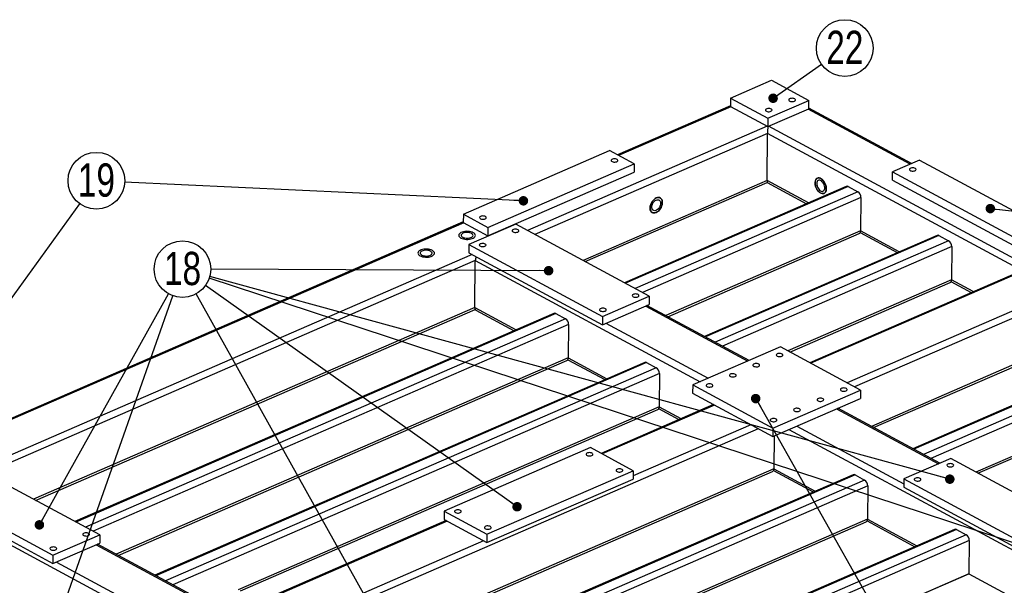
# Model space of a CAD drawing. Header units: millimetres. Extents: x 5 to 3649, y 4 to 418.
# Tile 43 of 105: x 1507 to 1611, y 115 to 174. Entities that reach past the tile are written whole.
import ezdxf

# ---------------------------------------------------------------- set-up
doc = ezdxf.new("R2010")
doc.units = ezdxf.units.MM
doc.layers.add('NOTES', color=6, linetype='Continuous')
doc.layers.add('TRAIT-FORT', color=4, linetype='Continuous', lineweight=25)
doc.styles.add('SLDTEXTSTYLE0', font='TXT', dxfattribs={"width": 0.75})
doc.dimstyles.new('SLDDIMSTYLE6', dxfattribs={"dimtxt": 0.18, "dimasz": 1, "dimexe": 0, "dimexo": 0.0625, "dimgap": 0, "dimtad": 0, "dimtih": 1, "dimtoh": 1, "dimdec": 0, "dimrnd": 1e-09, "dimzin": 0, "dimdsep": 46, "dimtxsty": 'Standard', "dimblk1": 'DOT', "dimblk2": 'DOT', "dimsah": 1, "dimcen": 0.09, "dimadec": 0, "dimazin": 0, "dimtfac": 1, "dimtdec": 0, "dimtofl": 0, "dimtmove": 0, "dimatfit": 3, "dimldrblk": 'DOT', "dimfxl": 1, "dimfrac": 2, "dimtolj": 1, "dimtzin": 0, "dimarcsym": 0})

# ---------------------------------------------------------------- blocks, each defined once
blk = doc.blocks.new('_Dot')
at = {"color": 0, "linetype": 'ByBlock', "lineweight": -2}
blk.add_line((-0.5, 0), (-1, 0), dxfattribs=at)
at = {"color": 0, "linetype": 'ByBlock', "const_width": 0.5}
blk.add_lwpolyline([(-0.25, 0, 1), (0.25, 0, 1)], format="xyb", close=True, dxfattribs=at)
blk = doc.blocks.new('SW_NOTE_83')
at = {"layer": 'NOTES', "color": 0}
blk.add_circle((2.44, 1.71), 2.98, dxfattribs=at)
at = {"layer": 'NOTES', "color": 0, "insert": (2.45, 3.53), "char_height": 3.5, "attachment_point": 2, "style": 'SLDTEXTSTYLE0'}
blk.add_mtext('22', dxfattribs=at)
blk = doc.blocks.new('SW_NOTE_90')
at = {"layer": 'NOTES', "color": 0}
blk.add_circle((-2.43, 1.73), 2.98, dxfattribs=at)
at = {"layer": 'NOTES', "color": 0, "insert": (-2.42, 3.55), "char_height": 3.5, "attachment_point": 2, "style": 'SLDTEXTSTYLE0'}
blk.add_mtext('18', dxfattribs=at)
blk = doc.blocks.new('SW_NOTE_91')
at = {"layer": 'NOTES', "color": 0}
blk.add_circle((1.75, 2.42), 2.98, dxfattribs=at)
at = {"layer": 'NOTES', "color": 0, "insert": (1.76, 4.24), "char_height": 3.5, "attachment_point": 2, "style": 'SLDTEXTSTYLE0'}
blk.add_mtext('19', dxfattribs=at)

msp = doc.modelspace()

# ---------------------------------------------------------------- linework, layer by layer
at = {"layer": 'TRAIT-FORT', "lineweight": 25}
for p, q in [((1582.179035, 165.863919), (1586.484699, 167.734966)), ((1586.484699, 167.734966), (1590.419894, 165.613575)), ((1582.179035, 165.863919), (1582.169223, 164.989353)), ((1582.179035, 165.863919), (1586.11423, 163.742527)), ((1582.169847, 165.044907), (1570.283659, 159.879706)), ((1582.225441, 164.959047), (1570.396656, 159.818791)), ((1582.169223, 164.989353), (1586.104418, 162.867962)), ((1586.104418, 162.867962), (1590.410082, 164.739009)), ((1586.11423, 163.742527), (1590.419894, 165.613575)), ((1601.091639, 158.920891), (1590.348573, 164.71228)), ((1590.410082, 164.739009), (1590.419894, 165.613575)), ((1601.223205, 158.978063), (1590.410843, 164.806809)), ((1586.11423, 163.742527), (1586.104418, 162.867962)), ((1586.048201, 162.898267), (1560.810349, 151.931034)), ((1659.187279, 123.530224), (1586.165928, 162.894691)), ((1586.073051, 162.145505), (1561.594585, 151.508267)), ((1586.017452, 157.189633), (1586.073051, 162.145505)), ((1612.834616, 147.718837), (1586.073051, 162.145505)), ((1554.0692, 153.648652), (1569.446571, 160.330964)), ((1572.032557, 158.936907), (1569.446571, 160.330964)), ((1556.655185, 152.254594), (1572.032557, 158.936907)), ((1572.032557, 158.936907), (1572.022745, 158.062341)), ((1602.056828, 159.340318), (1599.227391, 158.110773)), ((1602.056828, 159.340318), (1616.111096, 151.763921)), ((1556.645374, 151.380029), (1572.022745, 158.062341)), ((1599.21758, 157.236207), (1599.227391, 158.110773)), ((1599.227391, 158.110773), (1613.281659, 150.534375)), ((1586.017452, 157.189633), (1566.659834, 148.777685)), ((1566.882463, 148.65767), (1586.025732, 156.976472)), ((1594.346201, 156.570325), (1571.013211, 146.430859)), ((1594.550382, 156.549034), (1571.126208, 146.369944)), ((1590.370829, 154.842807), (1586.017452, 157.189633)), ((1586.025319, 156.976694), (1590.156481, 154.749661)), ((1594.550382, 156.549034), (1595.562289, 156.003534)), ((1599.21758, 157.236207), (1613.271848, 149.65981)), ((1595.562289, 156.003534), (1572.138116, 145.824444)), ((1595.894686, 155.384417), (1572.922352, 145.401677)), ((1595.894686, 155.384417), (1595.855439, 151.886155)), ((1554.0692, 153.648652), (1554.059389, 152.774086)), ((1554.0692, 153.648652), (1556.655185, 152.254594)), ((1554.060012, 152.82964), (1498.563599, 128.7134)), ((1554.115606, 152.74378), (1498.676596, 128.652486)), ((1554.059389, 152.774086), (1556.645374, 151.380029)), ((1559.579179, 152.594735), (1554.65842, 150.456395)), ((1573.633447, 145.018338), (1559.579179, 152.594735)), ((1556.655185, 152.254594), (1556.645374, 151.380029)), ((1595.855439, 151.886155), (1575.356652, 142.978306)), ((1575.57928, 142.858291), (1595.717412, 151.609415)), ((1603.903103, 151.418375), (1579.428943, 140.783008)), ((1604.107284, 151.397084), (1579.541941, 140.722093)), ((1595.812742, 151.700475), (1599.713383, 149.597711)), ((1599.927731, 149.690857), (1595.855439, 151.886155)), ((1604.107284, 151.397084), (1605.119191, 150.851584)), ((1554.65842, 150.456395), (1554.648609, 149.58183)), ((1554.65842, 150.456395), (1568.712688, 142.879998)), ((1605.119191, 150.851584), (1580.553848, 140.176593)), ((1605.451588, 150.232467), (1581.338084, 139.753825)), ((1605.451588, 150.232467), (1605.412342, 146.734205)), ((1554.985911, 149.399996), (1502.991433, 126.80554)), ((1554.648609, 149.58183), (1568.702877, 142.005432)), ((1555.318308, 148.78088), (1503.775669, 126.382772)), ((1555.262709, 143.825008), (1555.318308, 148.78088)), ((1555.318308, 148.78088), (1578.994104, 136.017694)), ((1613.195272, 147.875562), (1590.508983, 138.017123)), ((1613.399453, 147.854271), (1590.62198, 137.956208)), ((1605.412342, 146.734205), (1588.207556, 139.25778)), ((1588.430184, 139.137765), (1605.274314, 146.457465)), ((1605.369644, 146.548524), (1607.49942, 145.400401)), ((1607.713769, 145.493547), (1605.412342, 146.734205)), ((1617.222214, 145.793491), (1594.444741, 135.895428)), ((1617.554611, 145.174375), (1595.228977, 135.472661)), ((1568.702877, 142.005432), (1573.623635, 144.143772)), ((1568.712688, 142.879998), (1573.633447, 145.018338)), ((1584.129211, 138.24918), (1573.386145, 144.04057)), ((1573.633447, 145.018338), (1573.623635, 144.143772)), ((1555.262709, 143.825008), (1508.840918, 123.65219)), ((1509.063546, 123.532175), (1555.309311, 143.6285)), ((1563.591458, 143.2057), (1513.194295, 121.305364)), ((1563.795639, 143.184409), (1513.307292, 121.24445)), ((1555.262709, 143.825008), (1559.616086, 141.478182)), ((1555.394505, 143.545262), (1559.401738, 141.385036)), ((1563.795639, 143.184409), (1564.807546, 142.638909)), ((1573.254579, 143.983397), (1583.997645, 138.192008)), ((1564.807546, 142.638909), (1514.319199, 120.698949)), ((1565.139943, 142.019792), (1515.103435, 120.276182)), ((1565.139943, 142.019792), (1565.100697, 138.52153)), ((1568.712688, 142.879998), (1568.702877, 142.005432)), ((1569.071934, 142.165808), (1579.815, 136.374419)), ((1617.499012, 140.218503), (1597.000224, 131.310654)), ((1597.222853, 131.190639), (1617.360985, 139.941763)), ((1587.423213, 139.680605), (1578.19679, 135.671217)), ((1595.855774, 135.134767), (1587.423213, 139.680605)), ((1625.827761, 139.599195), (1601.353601, 128.963828)), ((1626.031942, 139.577904), (1601.466598, 128.902913)), ((1627.043849, 139.032404), (1602.478506, 128.357413)), ((1565.100697, 138.52153), (1517.537735, 117.852811)), ((1517.760364, 117.732796), (1564.96267, 138.24479)), ((1573.14836, 138.05375), (1521.610027, 115.657513)), ((1573.352541, 138.032459), (1521.723024, 115.596598)), ((1565.057999, 138.33585), (1568.95864, 136.233086)), ((1565.100697, 138.52153), (1569.172988, 136.326232)), ((1573.352541, 138.032459), (1574.364448, 137.486959)), ((1627.376246, 138.413287), (1603.262742, 127.934646)), ((1574.364448, 137.486959), (1522.734931, 115.051098)), ((1574.696845, 136.867842), (1523.519168, 114.62833)), ((1574.696845, 136.867842), (1574.657599, 133.36958)), ((1578.19679, 135.671217), (1578.186978, 134.796652)), ((1578.186978, 134.796652), (1586.619539, 130.250813)), ((1578.19679, 135.671217), (1586.629351, 131.125379)), ((1586.629351, 131.125379), (1595.855774, 135.134767)), ((1595.855774, 135.134767), (1595.845962, 134.260201)), ((1627.336999, 134.915025), (1607.979382, 126.503077)), ((1586.619539, 130.250813), (1595.845962, 134.260201)), ((1608.20201, 126.383062), (1627.198972, 134.638285)), ((1574.657599, 133.36958), (1530.388639, 114.132285)), ((1530.611268, 114.01227), (1574.519572, 133.09284)), ((1580.378881, 133.615037), (1568.550097, 128.474781)), ((1580.491878, 133.554123), (1568.663094, 128.413866)), ((1574.614901, 133.1839), (1576.744678, 132.035776)), ((1574.657599, 133.36958), (1576.959026, 132.128923)), ((1593.324073, 133.164302), (1604.067139, 127.372912)), ((1604.198705, 127.430085), (1593.455639, 133.221474)), ((1585.098875, 131.070575), (1537.410061, 110.347166)), ((1584.314639, 131.493343), (1571.923181, 126.108573)), ((1586.629351, 131.125379), (1586.619539, 130.250813)), ((1588.320532, 130.989988), (1629.864384, 108.594461)), ((1589.141428, 131.346713), (1600.413312, 125.270247)), ((1586.783176, 130.321923), (1586.744269, 126.853878)), ((1567.431924, 129.077567), (1552.054553, 122.395255)), ((1571.92929, 126.65312), (1567.431924, 129.077567)), ((1515.814531, 119.892843), (1501.760263, 127.469241)), ((1605.339875, 127.925986), (1600.419116, 125.787646)), ((1619.394143, 120.349589), (1605.339875, 127.925986)), ((1586.744269, 126.853878), (1539.181308, 106.185159)), ((1539.403936, 106.065144), (1586.606242, 126.577138)), ((1556.551918, 119.970808), (1571.92929, 126.65312)), ((1571.92929, 126.65312), (1571.919478, 125.778554)), ((1586.701572, 126.668198), (1590.883298, 124.413906)), ((1586.744269, 126.853878), (1591.097646, 124.507053)), ((1595.073018, 126.23457), (1543.534685, 103.838333)), ((1595.277199, 126.213279), (1543.647682, 103.777419)), ((1596.289106, 125.667779), (1544.659589, 103.231918)), ((1556.542107, 119.096242), (1571.919478, 125.778554)), ((1595.277199, 126.213279), (1596.289106, 125.667779)), ((1600.419116, 125.787646), (1600.409305, 124.91308)), ((1600.419116, 125.787646), (1614.473384, 118.211249)), ((1496.829692, 124.456335), (1510.88396, 116.879938)), ((1496.839504, 125.330901), (1510.893772, 117.754503)), ((1596.621503, 125.048662), (1545.443825, 102.809151)), ((1596.621503, 125.048662), (1596.582257, 121.5504)), ((1600.409305, 124.91308), (1614.463573, 117.336683)), ((1497.499391, 123.655385), (1521.175187, 110.892199)), ((1552.054553, 122.395255), (1552.044741, 121.520689)), ((1552.054553, 122.395255), (1556.551918, 119.970808)), ((1552.269046, 121.39977), (1532.690067, 112.891628)), ((1552.382043, 121.338855), (1532.803064, 112.830713)), ((1596.582257, 121.5504), (1550.160465, 101.377582)), ((1550.383094, 101.257567), (1596.44423, 121.27366)), ((1552.044741, 121.520689), (1556.542107, 119.096242)), ((1596.539559, 121.36472), (1601.564541, 118.655844)), ((1596.582257, 121.5504), (1601.77889, 118.748991)), ((1605.754261, 120.476508), (1555.357098, 98.576172)), ((1605.958442, 120.455217), (1555.470096, 98.515258)), ((1605.958442, 120.455217), (1606.97035, 119.909717)), ((1510.893772, 117.754503), (1515.814531, 119.892843)), ((1515.814531, 119.892843), (1515.804719, 119.018278)), ((1556.204804, 119.278075), (1536.625825, 110.769933)), ((1606.97035, 119.909717), (1556.482003, 97.969757)), ((1556.551918, 119.970808), (1556.542107, 119.096242)), ((1607.302746, 119.290601), (1557.266239, 97.54699)), ((1607.302746, 119.290601), (1607.2635, 115.792338)), ((1510.88396, 116.879938), (1515.804719, 119.018278)), ((1515.435662, 118.857902), (1526.178729, 113.066513)), ((1526.310295, 113.123685), (1515.567228, 118.915075)), ((1510.893772, 117.754503), (1510.88396, 116.879938)), ((1511.253017, 117.040313), (1521.996084, 111.248924)), ((1607.2635, 115.792338), (1560.841709, 95.61952)), ((1601.112552, 113.119413), (1607.2635, 115.792338)), ((1607.2635, 115.792338), (1616.957499, 110.566482))]:
    msp.add_line(p, q, dxfattribs=at)
at = {"layer": 'TRAIT-FORT', "lineweight": 25, "flags": 128}
for points in [[(1588.892918, 165.538421), (1588.959357, 165.577627), (1588.998663, 165.624794), (1589.007344, 165.675731), (1588.984628, 165.725911), (1588.932535, 165.770877), (1588.855691, 165.806632), (1588.760927, 165.829999), (1588.656661, 165.838903), (1588.552158, 165.832553), (1588.456704, 165.811511), (1588.37878, 165.777649), (1588.32531, 165.733975), (1588.301045, 165.684369), (1588.308142, 165.63324), (1588.345969, 165.585129), (1588.411166, 165.544313), (1588.497939, 165.514418), (1588.598579, 165.4981), (1588.704142, 165.496809), (1588.80525, 165.510659), (1588.892918, 165.538421)], [(1586.432539, 164.469251), (1586.498978, 164.508457), (1586.538284, 164.555624), (1586.546965, 164.606561), (1586.524249, 164.656741), (1586.472155, 164.701707), (1586.395312, 164.737462), (1586.300547, 164.760829), (1586.196281, 164.769733), (1586.091778, 164.763383), (1585.996324, 164.742341), (1585.9184, 164.708479), (1585.864931, 164.664805), (1585.840666, 164.615199), (1585.847763, 164.56407), (1585.88559, 164.515959), (1585.950787, 164.475143), (1586.03756, 164.445248), (1586.138199, 164.42893), (1586.243763, 164.427639), (1586.344871, 164.441489), (1586.432539, 164.469251)], [(1570.209618, 159.171021), (1570.276057, 159.210227), (1570.315363, 159.257394), (1570.324044, 159.308331), (1570.301328, 159.358511), (1570.249235, 159.403476), (1570.172391, 159.439231), (1570.077627, 159.462599), (1569.973361, 159.471503), (1569.868858, 159.465152), (1569.773404, 159.444111), (1569.69548, 159.410249), (1569.64201, 159.366575), (1569.617745, 159.316969), (1569.624842, 159.265839), (1569.662669, 159.217729), (1569.727866, 159.176913), (1569.814639, 159.147018), (1569.915279, 159.1307), (1570.020842, 159.129409), (1570.12195, 159.143259), (1570.209618, 159.171021)], [(1601.583746, 158.217927), (1601.650184, 158.257133), (1601.689491, 158.3043), (1601.698171, 158.355236), (1601.675456, 158.405417), (1601.623362, 158.450382), (1601.546519, 158.486137), (1601.451754, 158.509505), (1601.347488, 158.518409), (1601.242985, 158.512058), (1601.147531, 158.491017), (1601.069607, 158.457154), (1601.016137, 158.41348), (1600.991873, 158.363874), (1600.998969, 158.312745), (1601.036797, 158.264635), (1601.101993, 158.223819), (1601.188767, 158.193923), (1601.289406, 158.177605), (1601.39497, 158.176314), (1601.496077, 158.190165), (1601.583746, 158.217927)], [(1591.076679, 156.955219), (1591.085152, 156.809187), (1591.113438, 156.657292), (1591.160573, 156.504707), (1591.224953, 156.356627), (1591.304385, 156.218095), (1591.396163, 156.093829), (1591.497164, 155.98806), (1591.603946, 155.90439), (1591.712874, 155.845669), (1591.820239, 155.813896), (1591.922383, 155.810153), (1592.01583, 155.834568), (1592.097396, 155.886309), (1592.164305, 155.963614), (1592.214276, 156.063851), (1592.24561, 156.183606), (1592.257238, 156.318801), (1592.248765, 156.464833), (1592.220479, 156.616728), (1592.173343, 156.769313), (1592.108964, 156.917393), (1592.029532, 157.055925), (1591.937754, 157.180191), (1591.836753, 157.28596), (1591.729971, 157.36963), (1591.621043, 157.428351), (1591.513678, 157.460124), (1591.411533, 157.463867), (1591.318087, 157.439452), (1591.236521, 157.387711), (1591.169612, 157.310406), (1591.119641, 157.210169), (1591.088307, 157.090414), (1591.076679, 156.955219)], [(1591.675544, 157.402255), (1591.783861, 157.330754), (1591.888197, 157.235629), (1591.985, 157.120119), (1592.070971, 156.988157), (1592.143185, 156.844237), (1592.199181, 156.69326), (1592.237054, 156.540368), (1592.255512, 156.390767), (1592.253928, 156.249551), (1592.232355, 156.121529), (1592.191528, 156.011062), (1592.132838, 155.921911), (1592.058283, 155.857111), (1591.970401, 155.81887), (1591.872187, 155.80849), (1591.766983, 155.826324), (1591.658373, 155.871765), (1591.550056, 155.943265), (1591.44572, 156.038391), (1591.348917, 156.153901), (1591.262945, 156.285863), (1591.190732, 156.429783), (1591.134735, 156.58076), (1591.096863, 156.733652), (1591.078405, 156.883253), (1591.079989, 157.024469), (1591.101562, 157.15249), (1591.142389, 157.262958), (1591.201079, 157.352109), (1591.275634, 157.416909), (1591.363516, 157.45515), (1591.46173, 157.46553), (1591.566934, 157.447696), (1591.675544, 157.402255)], [(1591.24533, 156.864302), (1591.25387, 156.741484), (1591.281724, 156.613782), (1591.327592, 156.487165), (1591.389329, 156.367555), (1591.464046, 156.260545), (1591.548252, 156.171137), (1591.638009, 156.103513), (1591.729119, 156.060835), (1591.817322, 156.045099), (1591.898495, 156.057039), (1591.968841, 156.096098), (1592.025072, 156.16045), (1592.064558, 156.247085), (1592.085452, 156.351952), (1592.086778, 156.470149), (1592.068474, 156.596147), (1592.031395, 156.724057), (1591.977276, 156.847896), (1591.908646, 156.961874), (1591.828716, 157.060662), (1591.741222, 157.139641), (1591.650255, 157.195117), (1591.56007, 157.224497), (1591.474882, 157.226406), (1591.398676, 157.200756), (1591.335014, 157.148746), (1591.286874, 157.072807), (1591.256506, 156.976491), (1591.24533, 156.864302)], [(1574.367034, 155.354256), (1574.248213, 155.289656), (1574.133147, 155.201196), (1574.025752, 155.091889), (1573.929687, 154.965457), (1573.848224, 154.826205), (1573.784135, 154.678876), (1573.739604, 154.528487), (1573.716147, 154.380159), (1573.714562, 154.238944), (1573.734905, 154.109649), (1573.776481, 153.996678), (1573.837876, 153.903879), (1573.916999, 153.834411), (1574.011154, 153.79064), (1574.117136, 153.774057), (1574.231336, 153.785226), (1574.349864, 153.823766), (1574.468685, 153.888367), (1574.583751, 153.976827), (1574.691146, 154.086134), (1574.787211, 154.212566), (1574.868674, 154.351817), (1574.932763, 154.499146), (1574.977294, 154.649535), (1575.000751, 154.797863), (1575.002336, 154.939079), (1574.981993, 155.068374), (1574.940417, 155.181344), (1574.879022, 155.274144), (1574.7999, 155.343612), (1574.705744, 155.387383), (1574.599762, 155.403966), (1574.485563, 155.392797), (1574.367034, 155.354256)], [(1574.367034, 155.354256), (1574.485563, 155.392797), (1574.599762, 155.403966), (1574.705744, 155.387383), (1574.7999, 155.343612), (1574.879022, 155.274144), (1574.940417, 155.181344), (1574.981993, 155.068374), (1575.002336, 154.939079), (1575.000751, 154.797863), (1574.977294, 154.649535), (1574.932763, 154.499146), (1574.868674, 154.351817), (1574.787211, 154.212566), (1574.691146, 154.086134), (1574.583751, 153.976827), (1574.468685, 153.888367), (1574.349864, 153.823766), (1574.231336, 153.785226), (1574.117136, 153.774057), (1574.011154, 153.79064), (1573.916999, 153.834411), (1573.837876, 153.903879), (1573.776481, 153.996678), (1573.734905, 154.109649), (1573.714562, 154.238944), (1573.716147, 154.380159), (1573.739604, 154.528487), (1573.784135, 154.678876), (1573.848224, 154.826205), (1573.929687, 154.965457), (1574.025752, 155.091889), (1574.133147, 155.201196), (1574.248213, 155.289656), (1574.367034, 155.354256)], [(1574.364581, 155.135615), (1574.463608, 155.165931), (1574.557718, 155.16927), (1574.642511, 155.145478), (1574.71402, 155.095665), (1574.768904, 155.022162), (1574.804596, 154.928406), (1574.819426, 154.818779), (1574.812701, 154.698409), (1574.784736, 154.572924), (1574.736838, 154.448191), (1574.671247, 154.330042), (1574.591031, 154.224003), (1574.499938, 154.135031), (1574.40223, 154.067287), (1574.302475, 154.023938), (1574.205337, 154.007011), (1574.115359, 154.017297), (1574.036747, 154.054317), (1573.973177, 154.116338), (1573.927623, 154.200461), (1573.902213, 154.302752), (1573.898136, 154.418429), (1573.915584, 154.542081), (1573.953739, 154.667928), (1574.010817, 154.790085), (1574.084151, 154.90284), (1574.170311, 155.00092), (1574.265267, 155.079741), (1574.364581, 155.135615)], [(1556.369984, 153.15694), (1556.436423, 153.196146), (1556.475729, 153.243313), (1556.48441, 153.294249), (1556.461694, 153.34443), (1556.4096, 153.389395), (1556.332757, 153.42515), (1556.237992, 153.448518), (1556.133726, 153.457422), (1556.029223, 153.451071), (1555.933769, 153.43003), (1555.855845, 153.396168), (1555.802376, 153.352493), (1555.778111, 153.302888), (1555.785208, 153.251758), (1555.823035, 153.203648), (1555.888232, 153.162832), (1555.975005, 153.132937), (1556.075644, 153.116618), (1556.181208, 153.115327), (1556.282316, 153.129178), (1556.369984, 153.15694)], [(1553.81877, 151.13709), (1553.938231, 151.083398), (1554.075617, 151.041092), (1554.226249, 151.011613), (1554.385, 150.995964), (1554.546462, 150.994678), (1554.705136, 151.007799), (1554.85562, 151.034881), (1554.99279, 151.075001), (1555.111973, 151.126792), (1555.209111, 151.188492), (1555.280896, 151.257998), (1555.324884, 151.332945), (1555.339577, 151.41078), (1555.324474, 151.488852), (1555.28009, 151.564502), (1555.207936, 151.635155), (1555.110469, 151.698405), (1554.991009, 151.752097), (1554.853623, 151.794403), (1554.70299, 151.823882), (1554.54424, 151.839531), (1554.382778, 151.840817), (1554.224103, 151.827696), (1554.073619, 151.800614), (1553.93645, 151.760495), (1553.817267, 151.708703), (1553.720129, 151.647003), (1553.648344, 151.577497), (1553.604356, 151.50255), (1553.589663, 151.424715), (1553.604765, 151.346643), (1553.64915, 151.270993), (1553.721304, 151.20034), (1553.81877, 151.13709)], [(1553.81877, 151.13709), (1553.938231, 151.083398), (1554.075617, 151.041092), (1554.226249, 151.011613), (1554.385, 150.995964), (1554.546462, 150.994678), (1554.705136, 151.007799), (1554.85562, 151.034881), (1554.99279, 151.075001), (1555.111973, 151.126792), (1555.209111, 151.188492), (1555.280896, 151.257998), (1555.324884, 151.332945), (1555.339577, 151.41078), (1555.324474, 151.488852), (1555.28009, 151.564502), (1555.207936, 151.635155), (1555.110469, 151.698405), (1554.991009, 151.752097), (1554.853623, 151.794403), (1554.70299, 151.823882), (1554.54424, 151.839531), (1554.382778, 151.840817), (1554.224103, 151.827696), (1554.073619, 151.800614), (1553.93645, 151.760495), (1553.817267, 151.708703), (1553.720129, 151.647003), (1553.648344, 151.577497), (1553.604356, 151.50255), (1553.589663, 151.424715), (1553.604765, 151.346643), (1553.64915, 151.270993), (1553.721304, 151.20034), (1553.81877, 151.13709)], [(1554.003299, 151.217278), (1554.104722, 151.173104), (1554.222973, 151.140369), (1554.352524, 151.120604), (1554.487316, 151.114733), (1554.621047, 151.123031), (1554.747463, 151.145109), (1554.860654, 151.179936), (1554.955327, 151.225882), (1555.027055, 151.2808), (1555.072484, 151.342121), (1555.08949, 151.406979), (1555.077278, 151.47234), (1555.036419, 151.535148), (1554.968823, 151.592467), (1554.877651, 151.641616), (1554.767166, 151.680298), (1554.642534, 151.706702), (1554.509584, 151.719596), (1554.37453, 151.718375), (1554.24369, 151.703098), (1554.12318, 151.674478), (1554.018635, 151.633853), (1553.934944, 151.583123), (1553.87602, 151.524661), (1553.844618, 151.4612), (1553.842207, 151.395706), (1553.868899, 151.331244), (1553.923447, 151.270826), (1554.003299, 151.217278)], [(1559.782701, 151.766366), (1559.84914, 151.805572), (1559.888446, 151.852739), (1559.897127, 151.903675), (1559.874412, 151.953856), (1559.822318, 151.998821), (1559.745475, 152.034576), (1559.65071, 152.057944), (1559.546444, 152.066848), (1559.441941, 152.060497), (1559.346487, 152.039456), (1559.268563, 152.005594), (1559.215093, 151.961919), (1559.190829, 151.912314), (1559.197925, 151.861184), (1559.235752, 151.813074), (1559.300949, 151.772258), (1559.387722, 151.742362), (1559.488362, 151.726044), (1559.593925, 151.724753), (1559.695033, 151.738604), (1559.782701, 151.766366)], [(1556.33817, 150.269528), (1556.404609, 150.308734), (1556.443915, 150.355901), (1556.452596, 150.406837), (1556.42988, 150.457018), (1556.377787, 150.501983), (1556.300943, 150.537738), (1556.206179, 150.561106), (1556.101912, 150.57001), (1555.99741, 150.563659), (1555.901955, 150.542618), (1555.824032, 150.508756), (1555.770562, 150.465081), (1555.746297, 150.415476), (1555.753394, 150.364346), (1555.791221, 150.316236), (1555.856418, 150.27542), (1555.943191, 150.245524), (1556.043831, 150.229206), (1556.149394, 150.227915), (1556.250502, 150.241766), (1556.33817, 150.269528)], [(1549.513106, 149.266043), (1549.632567, 149.212351), (1549.769953, 149.170045), (1549.920585, 149.140565), (1550.079336, 149.124916), (1550.240798, 149.12363), (1550.399472, 149.136752), (1550.549956, 149.163833), (1550.687126, 149.203953), (1550.806309, 149.255745), (1550.903447, 149.317444), (1550.975232, 149.386951), (1551.01922, 149.461898), (1551.033913, 149.539732), (1551.01881, 149.617804), (1550.974426, 149.693455), (1550.902272, 149.764108), (1550.804805, 149.827357), (1550.685345, 149.881049), (1550.547959, 149.923355), (1550.397326, 149.952835), (1550.238576, 149.968484), (1550.077114, 149.96977), (1549.91844, 149.956648), (1549.767955, 149.929567), (1549.630786, 149.889447), (1549.511603, 149.837656), (1549.414465, 149.775956), (1549.34268, 149.706449), (1549.298692, 149.631502), (1549.283999, 149.553668), (1549.299102, 149.475596), (1549.343486, 149.399945), (1549.41564, 149.329292), (1549.513106, 149.266043)], [(1549.513106, 149.266043), (1549.632567, 149.212351), (1549.769953, 149.170045), (1549.920585, 149.140565), (1550.079336, 149.124916), (1550.240798, 149.12363), (1550.399472, 149.136752), (1550.549956, 149.163833), (1550.687126, 149.203953), (1550.806309, 149.255745), (1550.903447, 149.317444), (1550.975232, 149.386951), (1551.01922, 149.461898), (1551.033913, 149.539732), (1551.01881, 149.617804), (1550.974426, 149.693455), (1550.902272, 149.764108), (1550.804805, 149.827357), (1550.685345, 149.881049), (1550.547959, 149.923355), (1550.397326, 149.952835), (1550.238576, 149.968484), (1550.077114, 149.96977), (1549.91844, 149.956648), (1549.767955, 149.929567), (1549.630786, 149.889447), (1549.511603, 149.837656), (1549.414465, 149.775956), (1549.34268, 149.706449), (1549.298692, 149.631502), (1549.283999, 149.553668), (1549.299102, 149.475596), (1549.343486, 149.399945), (1549.41564, 149.329292), (1549.513106, 149.266043)], [(1549.697635, 149.346231), (1549.799058, 149.302057), (1549.917309, 149.269322), (1550.04686, 149.249557), (1550.181652, 149.243686), (1550.315383, 149.251983), (1550.441799, 149.274062), (1550.55499, 149.308888), (1550.649663, 149.354835), (1550.721391, 149.409753), (1550.76682, 149.471074), (1550.783826, 149.535931), (1550.771614, 149.601292), (1550.730755, 149.664101), (1550.663159, 149.72142), (1550.571987, 149.770569), (1550.461502, 149.80925), (1550.33687, 149.835655), (1550.20392, 149.848548), (1550.068866, 149.847328), (1549.938026, 149.83205), (1549.817516, 149.80343), (1549.712971, 149.762805), (1549.62928, 149.712076), (1549.570356, 149.653614), (1549.538954, 149.590152), (1549.536543, 149.524659), (1549.563235, 149.460196), (1549.617783, 149.399779), (1549.697635, 149.346231)], [(1572.431542, 144.947608), (1572.497981, 144.986814), (1572.537287, 145.033981), (1572.545968, 145.084918), (1572.523253, 145.135098), (1572.471159, 145.180064), (1572.394316, 145.215819), (1572.299551, 145.239186), (1572.195285, 145.24809), (1572.090782, 145.24174), (1571.995328, 145.220698), (1571.917404, 145.186836), (1571.863934, 145.143162), (1571.83967, 145.093556), (1571.846766, 145.042426), (1571.884593, 144.994316), (1571.94979, 144.9535), (1572.036563, 144.923605), (1572.137203, 144.907287), (1572.242766, 144.905996), (1572.343874, 144.919846), (1572.431542, 144.947608)], [(1568.987011, 143.45077), (1569.05345, 143.489976), (1569.092756, 143.537143), (1569.101437, 143.58808), (1569.078721, 143.63826), (1569.026628, 143.683226), (1568.949784, 143.718981), (1568.85502, 143.742348), (1568.750754, 143.751252), (1568.646251, 143.744902), (1568.550797, 143.72386), (1568.472873, 143.689998), (1568.419403, 143.646324), (1568.395138, 143.596718), (1568.402235, 143.545588), (1568.440062, 143.497478), (1568.505259, 143.456662), (1568.592032, 143.426767), (1568.692672, 143.410449), (1568.798235, 143.409158), (1568.899343, 143.423008), (1568.987011, 143.45077)], [(1587.582749, 138.696284), (1587.649188, 138.73549), (1587.688494, 138.782657), (1587.697175, 138.833593), (1587.674459, 138.883773), (1587.622366, 138.928739), (1587.545522, 138.964494), (1587.450758, 138.987862), (1587.346492, 138.996766), (1587.241989, 138.990415), (1587.146535, 138.969374), (1587.068611, 138.935511), (1587.015141, 138.891837), (1586.990876, 138.842231), (1586.997973, 138.791102), (1587.0358, 138.742992), (1587.100997, 138.702176), (1587.18777, 138.67228), (1587.28841, 138.655962), (1587.393973, 138.654671), (1587.495081, 138.668522), (1587.582749, 138.696284)], [(1585.12237, 137.627114), (1585.188809, 137.66632), (1585.228115, 137.713487), (1585.236796, 137.764423), (1585.21408, 137.814603), (1585.161986, 137.859569), (1585.085143, 137.895324), (1584.990378, 137.918692), (1584.886112, 137.927596), (1584.781609, 137.921245), (1584.686155, 137.900204), (1584.608231, 137.866341), (1584.554762, 137.822667), (1584.530497, 137.773061), (1584.537594, 137.721932), (1584.575421, 137.673822), (1584.640618, 137.633006), (1584.727391, 137.60311), (1584.82803, 137.586792), (1584.933594, 137.585501), (1585.034702, 137.599352), (1585.12237, 137.627114)], [(1582.66199, 136.557944), (1582.728429, 136.59715), (1582.767735, 136.644317), (1582.776416, 136.695253), (1582.753701, 136.745433), (1582.701607, 136.790399), (1582.624764, 136.826154), (1582.529999, 136.849522), (1582.425733, 136.858426), (1582.32123, 136.852075), (1582.225776, 136.831034), (1582.147852, 136.797171), (1582.094382, 136.753497), (1582.070118, 136.703891), (1582.077214, 136.652762), (1582.115041, 136.604652), (1582.180238, 136.563836), (1582.267011, 136.53394), (1582.367651, 136.517622), (1582.473214, 136.516331), (1582.574322, 136.530182), (1582.66199, 136.557944)], [(1580.201611, 135.488774), (1580.26805, 135.52798), (1580.307356, 135.575147), (1580.316037, 135.626083), (1580.293321, 135.676264), (1580.241227, 135.721229), (1580.164384, 135.756984), (1580.069619, 135.780352), (1579.965353, 135.789256), (1579.86085, 135.782905), (1579.765396, 135.761864), (1579.687472, 135.728001), (1579.634003, 135.684327), (1579.609738, 135.634721), (1579.616835, 135.583592), (1579.654662, 135.535482), (1579.719859, 135.494666), (1579.806632, 135.46477), (1579.907271, 135.448452), (1580.012835, 135.447161), (1580.113943, 135.461012), (1580.201611, 135.488774)], [(1594.328798, 135.059613), (1594.395237, 135.098819), (1594.434543, 135.145986), (1594.443224, 135.196922), (1594.420508, 135.247103), (1594.368414, 135.292068), (1594.291571, 135.327823), (1594.196806, 135.351191), (1594.09254, 135.360095), (1593.988037, 135.353744), (1593.892583, 135.332703), (1593.814659, 135.298841), (1593.76119, 135.255166), (1593.736925, 135.205561), (1593.744022, 135.154431), (1593.781849, 135.106321), (1593.847046, 135.065505), (1593.933819, 135.03561), (1594.034458, 135.019291), (1594.140022, 135.018), (1594.24113, 135.031851), (1594.328798, 135.059613)], [(1591.868418, 133.990443), (1591.934857, 134.029649), (1591.974163, 134.076816), (1591.982844, 134.127752), (1591.960129, 134.177933), (1591.908035, 134.222898), (1591.831192, 134.258653), (1591.736427, 134.282021), (1591.632161, 134.290925), (1591.527658, 134.284574), (1591.432204, 134.263533), (1591.35428, 134.229671), (1591.30081, 134.185996), (1591.276546, 134.136391), (1591.283642, 134.085261), (1591.321469, 134.037151), (1591.386666, 133.996335), (1591.473439, 133.96644), (1591.574079, 133.950121), (1591.679642, 133.94883), (1591.78075, 133.962681), (1591.868418, 133.990443)], [(1589.408039, 132.921273), (1589.474478, 132.960479), (1589.513784, 133.007646), (1589.522465, 133.058582), (1589.499749, 133.108763), (1589.447655, 133.153728), (1589.370812, 133.189483), (1589.276047, 133.212851), (1589.171781, 133.221755), (1589.067278, 133.215404), (1588.971824, 133.194363), (1588.8939, 133.160501), (1588.840431, 133.116826), (1588.816166, 133.067221), (1588.823263, 133.016091), (1588.86109, 132.967981), (1588.926287, 132.927165), (1589.01306, 132.89727), (1589.113699, 132.880951), (1589.219263, 132.87966), (1589.320371, 132.893511), (1589.408039, 132.921273)], [(1586.947659, 131.852103), (1587.014098, 131.891309), (1587.053404, 131.938476), (1587.062085, 131.989412), (1587.03937, 132.039593), (1586.987276, 132.084558), (1586.910433, 132.120313), (1586.815668, 132.143681), (1586.711402, 132.152585), (1586.606899, 132.146234), (1586.511445, 132.125193), (1586.433521, 132.091331), (1586.380051, 132.047656), (1586.355787, 131.998051), (1586.362883, 131.946921), (1586.400711, 131.898811), (1586.465907, 131.857995), (1586.55268, 131.8281), (1586.65332, 131.811781), (1586.758883, 131.81049), (1586.859991, 131.824341), (1586.947659, 131.852103)], [(1567.576583, 128.250986), (1567.643022, 128.290192), (1567.682328, 128.337359), (1567.691009, 128.388295), (1567.668293, 128.438476), (1567.616199, 128.483441), (1567.539356, 128.519196), (1567.444591, 128.542564), (1567.340325, 128.551468), (1567.235822, 128.545117), (1567.140368, 128.524076), (1567.062444, 128.490213), (1567.008975, 128.446539), (1566.98471, 128.396933), (1566.991807, 128.345804), (1567.029634, 128.297694), (1567.094831, 128.256878), (1567.181604, 128.226982), (1567.282243, 128.210664), (1567.387807, 128.209373), (1567.488915, 128.223224), (1567.576583, 128.250986)], [(1570.724739, 126.553873), (1570.791178, 126.593079), (1570.830484, 126.640246), (1570.839165, 126.691182), (1570.816449, 126.741363), (1570.764355, 126.786328), (1570.687512, 126.822083), (1570.592747, 126.845451), (1570.488481, 126.854355), (1570.383978, 126.848004), (1570.288524, 126.826963), (1570.2106, 126.7931), (1570.157131, 126.749426), (1570.132866, 126.69982), (1570.139963, 126.648691), (1570.17779, 126.600581), (1570.242987, 126.559765), (1570.32976, 126.529869), (1570.430399, 126.513551), (1570.535963, 126.51226), (1570.637071, 126.526111), (1570.724739, 126.553873)], [(1605.543397, 127.097616), (1605.609836, 127.136822), (1605.649142, 127.183989), (1605.657823, 127.234926), (1605.635108, 127.285106), (1605.583014, 127.330072), (1605.506171, 127.365827), (1605.411406, 127.389194), (1605.30714, 127.398098), (1605.202637, 127.391748), (1605.107183, 127.370706), (1605.029259, 127.336844), (1604.975789, 127.29317), (1604.951525, 127.243564), (1604.958621, 127.192434), (1604.996449, 127.144324), (1605.061645, 127.103508), (1605.148418, 127.073613), (1605.249058, 127.057295), (1605.354621, 127.056004), (1605.455729, 127.069854), (1605.543397, 127.097616)], [(1602.098866, 125.600778), (1602.165305, 125.639984), (1602.204611, 125.687151), (1602.213292, 125.738088), (1602.190577, 125.788268), (1602.138483, 125.833234), (1602.06164, 125.868989), (1601.966875, 125.892356), (1601.862609, 125.90126), (1601.758106, 125.89491), (1601.662652, 125.873868), (1601.584728, 125.840006), (1601.531258, 125.796332), (1601.506993, 125.746726), (1601.51409, 125.695596), (1601.551917, 125.647486), (1601.617114, 125.60667), (1601.703887, 125.576775), (1601.804527, 125.560457), (1601.91009, 125.559166), (1602.011198, 125.573016), (1602.098866, 125.600778)], [(1553.736949, 122.236904), (1553.803387, 122.276111), (1553.842694, 122.323277), (1553.851375, 122.374214), (1553.828659, 122.424394), (1553.776565, 122.46936), (1553.699722, 122.505115), (1553.604957, 122.528482), (1553.500691, 122.537387), (1553.396188, 122.531036), (1553.300734, 122.509994), (1553.22281, 122.476132), (1553.16934, 122.432458), (1553.145076, 122.382852), (1553.152172, 122.331723), (1553.19, 122.283612), (1553.255196, 122.242796), (1553.34197, 122.212901), (1553.442609, 122.196583), (1553.548173, 122.195292), (1553.64928, 122.209143), (1553.736949, 122.236904)], [(1556.885105, 120.539791), (1556.951543, 120.578998), (1556.99085, 120.626164), (1556.999531, 120.677101), (1556.976815, 120.727281), (1556.924721, 120.772247), (1556.847878, 120.808002), (1556.753113, 120.831369), (1556.648847, 120.840274), (1556.544344, 120.833923), (1556.44889, 120.812881), (1556.370966, 120.779019), (1556.317496, 120.735345), (1556.293232, 120.685739), (1556.300328, 120.63461), (1556.338156, 120.586499), (1556.403352, 120.545683), (1556.490126, 120.515788), (1556.590765, 120.49947), (1556.696329, 120.498179), (1556.797436, 120.51203), (1556.885105, 120.539791)], [(1514.612626, 119.822113), (1514.679065, 119.86132), (1514.718371, 119.908486), (1514.727052, 119.959423), (1514.704336, 120.009603), (1514.652242, 120.054569), (1514.575399, 120.090324), (1514.480634, 120.113691), (1514.376368, 120.122595), (1514.271865, 120.116245), (1514.176411, 120.095203), (1514.098487, 120.061341), (1514.045018, 120.017667), (1514.020753, 119.968061), (1514.02785, 119.916932), (1514.065677, 119.868821), (1514.130874, 119.828005), (1514.217647, 119.79811), (1514.318286, 119.781792), (1514.42385, 119.780501), (1514.524958, 119.794352), (1514.612626, 119.822113)], [(1511.168095, 118.325275), (1511.234534, 118.364482), (1511.27384, 118.411648), (1511.282521, 118.462585), (1511.259805, 118.512765), (1511.207711, 118.557731), (1511.130868, 118.593486), (1511.036103, 118.616853), (1510.931837, 118.625757), (1510.827334, 118.619407), (1510.73188, 118.598365), (1510.653956, 118.564503), (1510.600487, 118.520829), (1510.576222, 118.471223), (1510.583319, 118.420094), (1510.621146, 118.371983), (1510.686343, 118.331167), (1510.773116, 118.301272), (1510.873755, 118.284954), (1510.979319, 118.283663), (1511.080427, 118.297514), (1511.168095, 118.325275)]]:
    msp.add_lwpolyline(points, dxfattribs=at)
at = {"layer": 'TRAIT-FORT', "lineweight": 25}
for centre, radius, start, end in [((1594.42722, 156.357601), 0.22763, 57.24410137, 110.85022298), ((1595.157808, 155.387584), 0.736884, 359.75375691, 56.70795309), ((1595.576937, 151.85227), 0.280556, 300.04646555, 6.93699333), ((1603.984122, 151.205651), 0.22763, 57.24410137, 110.85022298), ((1604.71471, 150.235634), 0.736884, 359.75375691, 56.70795309), ((1556.035057, 148.752283), 0.71732, 145.88684616, 177.71523996), ((1605.133839, 146.70032), 0.280556, 300.04646555, 6.93699333), ((1555.559649, 143.793985), 0.298556, 174.03559415, 236.41703075), ((1563.672477, 142.992977), 0.22763, 57.24410137, 110.85022298), ((1564.403065, 142.022959), 0.736884, 359.75375691, 56.70795309), ((1564.822195, 138.487645), 0.280556, 300.04646555, 6.93699333), ((1573.229379, 137.841026), 0.22763, 57.24410137, 110.85022298), ((1573.959968, 136.871009), 0.736884, 359.75375691, 56.70795309), ((1574.379097, 133.335695), 0.280556, 300.04646555, 6.93699333), ((1586.465767, 126.819993), 0.280556, 300.04646555, 6.93699333), ((1595.154037, 126.021847), 0.22763, 57.24410137, 110.85022298), ((1595.884625, 125.051829), 0.736884, 359.75375691, 56.70795309), ((1596.303755, 121.516515), 0.280556, 300.04646555, 6.93699333), ((1605.835281, 120.263785), 0.22763, 57.24410137, 110.85022298), ((1606.565869, 119.293767), 0.736884, 359.75375691, 56.70795309)]:
    msp.add_arc(centre, radius, start, end, dxfattribs=at)
for centre, start_param, end_param in [((1586.104805, 162.487714), 0.8176773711, 2.236495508), ((1586.104805, 162.487714), 0.8176773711, 2.236495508), ((1586.049206, 157.531842), 2.236495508, 3.1223980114), ((1586.049206, 157.531842), 2.236495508, 3.1223980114)]:
    msp.add_ellipse(centre, major_axis=(0.02347, 0.555268), ratio=0.0395207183, start_param=start_param, end_param=end_param, dxfattribs=at)

# ---------------------------------------------------------------- block references
at = {"layer": 'NOTES'}
for name, p in [('SW_NOTE_83', (1591.752337, 169.417629)), ('SW_NOTE_91', (1513.705805, 154.74967)), ('SW_NOTE_90', (1526.941221, 146.132327))]:
    msp.add_blockref(name, p, dxfattribs=at)

# ---------------------------------------------------------------- leaders
for points in [[(1586.656314, 165.845952), (1591.752337, 169.417629)], [(1560.388222, 155.052117), (1518.431969, 157.026983)], [(1492.566277, 125.4936), (1513.705805, 154.74967)], [(1609.511874, 154.232857), (1626.448716, 152.448305)], [(1563.041061, 147.697832), (1527.491845, 147.846563)], [(1559.720904, 122.858497), (1526.941221, 146.132327)], [(1637.006173, 110.800789), (1527.342125, 146.92585)], [(1605.248499, 125.760099), (1527.386058, 147.071639)], [(1507.958838, 101.049892), (1523.515001, 145.04702)], [(1509.464047, 120.952105), (1523.053607, 145.255755)], [(1552.565483, 97.629856), (1525.963724, 145.255098)], [(1584.825171, 134.241296), (1610.967346, 87.940543)]]:
    msp.add_leader(points, dimstyle='SLDDIMSTYLE6', dxfattribs=at)

doc.saveas('drawing.dxf')
